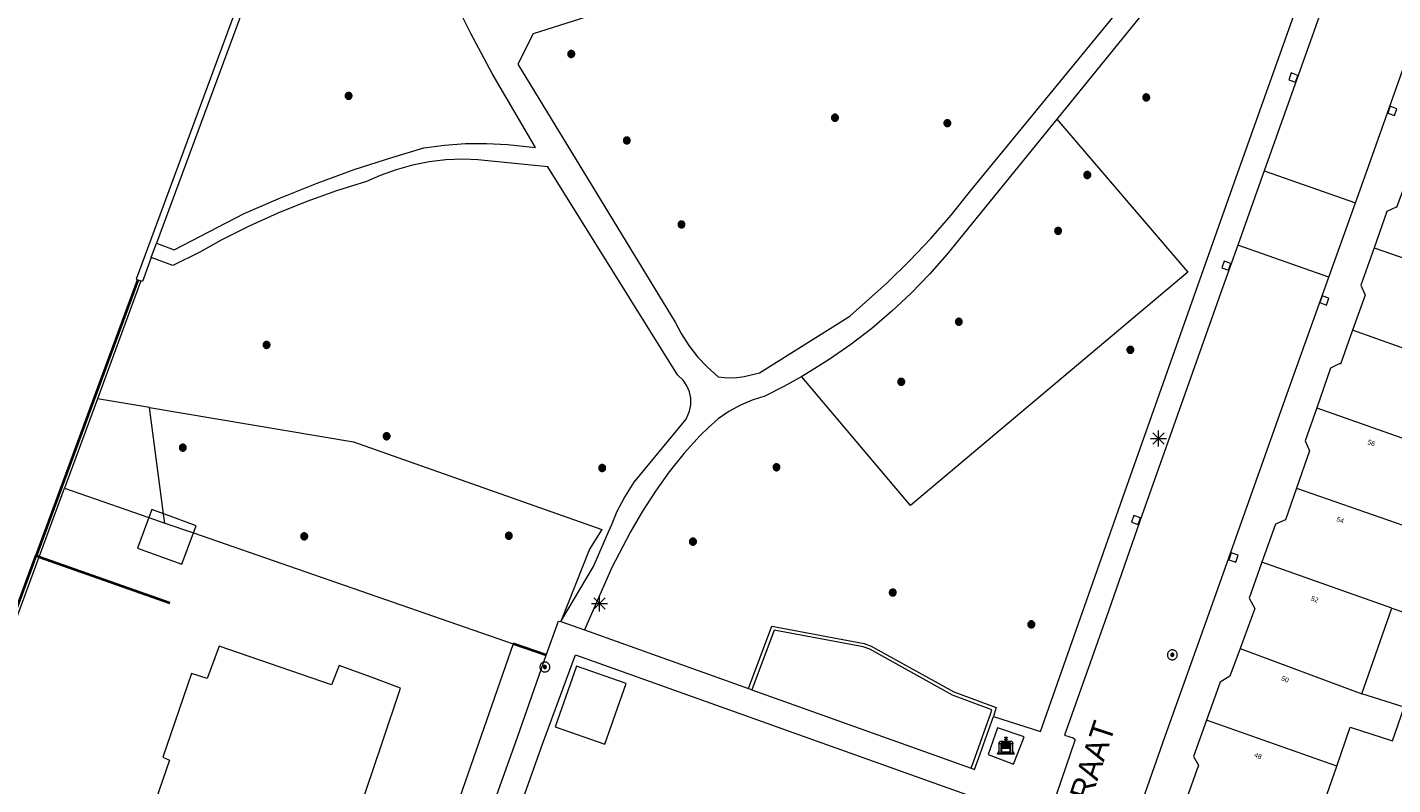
# Model space of a CAD drawing. Header units: metres. Extents: x 135779 to 137489, y 452643 to 455118.
# Tile 196 of 256: x 136529 to 136614, y 453588 to 453636. Entities that reach past the tile are written whole.
import ezdxf
from ezdxf.enums import TextEntityAlignment as Align

# ---------------------------------------------------------------- set-up
doc = ezdxf.new("R2010")
doc.units = ezdxf.units.M
doc.linetypes.add('DGN_Style_4', pattern=[89.853097, 44.898487, -22.449243, 0.056123, -22.449243])
for name, color, linetype, lineweight in [('KTop_BAK_Afval apart plaats', 96, 'Continuous', 13), ('KTop_BTD_Groenvoorziening', 62, 'Continuous', 13), ('KTop_BTD_Groenvoorziening_gras- en kruidachtigen', 62, 'Continuous', 13), ('KTop_NAR_Huisnummer tijdelijk (t)', 7, 'Continuous', 13), ('KTop_OBW_Overig Plus', 1, 'Continuous', 13), ('KTop_ORL_Weg_Straatnaam (t)', 7, 'Continuous', 13), ('KTop_OTD_Gesloten verharding', 15, 'Continuous', 13), ('KTop_PAL_Lichtmast', 40, 'Continuous', 13), ('KTop_PND_Grondvlaksituatie van BAG-pand [tachy]', 1, 'Continuous', 13), ('KTop_PND_Pandscheiding', 40, 'Continuous', 13), ('KTop_PUT_Inspectie- of rioolput', 15, 'Continuous', 13), ('KTop_PUT_Kolk', 15, 'Continuous', 13), ('KTop_SHD_Damwand (l)', 1, 'Continuous', 40), ('KTop_SHD_Hek (l)', 15, 'DGN_Style_4', 40), ('KTop_SHD_Kademuur', 16, 'Continuous', 13), ('KTop_SHD_Muur', 15, 'Continuous', 13), ('KTop_VGO_Boom', 92, 'Continuous', 13), ('KTop_WGD_Rijbaan_Lokale weg', 251, 'Continuous', 13), ('KTop_WGD_Rijbaan_Lokale weg_verkeersdrempel', 40, 'Continuous', 13), ('KTop_WGD_Voetpad', 251, 'Continuous', 13)]:
    doc.layers.add(name, color=color, linetype=linetype, lineweight=lineweight)
doc.styles.add('Style-ROVU', font='ROVU.shx')
doc.styles.add('Style-ROVUCURSIEF', font='ROVUCURSIEF.shx')

# ---------------------------------------------------------------- blocks, each defined once
blk = doc.blocks.new('BAK_Afval_apart_plaats')
at = {"layer": 'KTop_BAK_Afval apart plaats'}
for p, q in [((-0.43, 0.141), (-0.425, 0.168)), ((-0.43, 0.118), (-0.43, 0.141)), ((-0.29, 0.118), (-0.43, 0.118)), ((-0.43, 0.118), (-0.43, -0.457)), ((-0.29, 0.118), (-0.43, 0.118)), ((-0.425, 0.168), (-0.416, 0.193)), ((-0.416, 0.193), (-0.403, 0.215)), ((-0.403, 0.215), (-0.384, 0.24)), ((-0.384, 0.24), (-0.364, 0.258)), ((-0.364, 0.258), (-0.342, 0.272)), ((-0.342, 0.272), (0, 0.272)), ((-0.282, 0.167), (-0.29, 0.146)), ((-0.282, 0.167), (-0.29, 0.146)), ((-0.29, 0.146), (-0.29, 0.118)), ((-0.29, 0.146), (-0.29, 0.118)), ((-0.29, -0.429), (-0.29, 0.118)), ((-0.29, 0.118), (-0.29, -0.429)), ((-0.273, 0.186), (-0.282, 0.167)), ((-0.273, 0.186), (-0.282, 0.167)), ((-0.248, 0.217), (-0.273, 0.186)), ((-0.248, 0.217), (-0.273, 0.186)), ((0.248, 0.217), (-0.248, 0.217)), ((0.248, 0.217), (-0.248, 0.217)), ((-0.242, 0.081), (-0.242, 0.153)), ((-0.242, 0.153), (0.242, 0.153)), ((0.242, 0.081), (-0.242, 0.081)), ((-0.242, 0.034), (-0.242, 0.081)), ((-0.242, 0.081), (0.242, 0.081)), ((-0.242, -0.059), (-0.242, 0.034)), ((-0.242, 0.034), (0.242, 0.034)), ((0.242, 0.034), (-0.242, 0.034)), ((-0.073, 0.513), (-0.072, 0.515)), ((-0.073, 0.513), (-0.073, 0.49)), ((-0.072, 0.511), (-0.073, 0.513)), ((-0.072, 0.511), (-0.073, 0.513)), ((-0.073, 0.49), (-0.072, 0.488)), ((-0.073, 0.399), (-0.073, 0.376)), ((-0.072, 0.397), (-0.073, 0.399)), ((-0.073, 0.376), (-0.072, 0.374)), ((-0.072, 0.515), (-0.071, 0.516)), ((-0.07, 0.51), (-0.072, 0.511)), ((-0.07, 0.51), (-0.072, 0.511)), ((-0.072, 0.488), (-0.07, 0.486)), ((-0.07, 0.396), (-0.072, 0.397)), ((-0.072, 0.374), (-0.07, 0.373)), ((-0.071, 0.516), (-0.07, 0.517)), ((-0.07, 0.517), (-0.067, 0.519)), ((-0.069, 0.509), (-0.07, 0.51)), ((-0.069, 0.509), (-0.07, 0.51)), ((-0.07, 0.486), (-0.069, 0.485)), ((-0.069, 0.395), (-0.07, 0.396)), ((-0.07, 0.373), (-0.069, 0.371)), ((-0.066, 0.507), (-0.069, 0.509)), ((-0.066, 0.507), (-0.069, 0.509)), ((-0.069, 0.485), (-0.066, 0.484)), ((-0.066, 0.394), (-0.069, 0.395)), ((-0.069, 0.371), (-0.066, 0.37)), ((-0.067, 0.519), (-0.065, 0.52)), ((-0.063, 0.506), (-0.066, 0.507)), ((-0.063, 0.506), (-0.066, 0.507)), ((-0.066, 0.484), (-0.063, 0.483)), ((-0.063, 0.392), (-0.066, 0.394)), ((-0.066, 0.37), (-0.063, 0.369)), ((-0.065, 0.52), (-0.061, 0.521)), ((-0.059, 0.505), (-0.063, 0.506)), ((-0.059, 0.505), (-0.063, 0.506)), ((-0.063, 0.483), (-0.059, 0.482)), ((-0.059, 0.391), (-0.063, 0.392)), ((-0.063, 0.369), (-0.059, 0.368)), ((-0.061, 0.521), (-0.055, 0.523)), ((-0.054, 0.504), (-0.059, 0.505)), ((-0.054, 0.504), (-0.059, 0.505)), ((-0.059, 0.482), (-0.054, 0.481)), ((-0.054, 0.39), (-0.059, 0.391)), ((-0.059, 0.368), (-0.054, 0.367)), ((-0.055, 0.523), (-0.049, 0.524)), ((-0.048, 0.503), (-0.054, 0.504)), ((-0.048, 0.503), (-0.054, 0.504)), ((-0.054, 0.481), (-0.048, 0.48)), ((-0.048, 0.389), (-0.054, 0.39)), ((-0.054, 0.367), (-0.048, 0.366)), ((-0.049, 0.524), (-0.043, 0.525)), ((-0.043, 0.502), (-0.048, 0.503)), ((-0.043, 0.502), (-0.048, 0.503)), ((-0.048, 0.48), (-0.043, 0.479)), ((-0.043, 0.388), (-0.048, 0.389)), ((-0.048, 0.366), (-0.043, 0.365)), ((-0.043, 0.525), (-0.035, 0.526)), ((-0.036, 0.501), (-0.043, 0.502)), ((-0.036, 0.501), (-0.043, 0.502)), ((-0.043, 0.479), (-0.036, 0.478)), ((-0.036, 0.388), (-0.043, 0.388)), ((-0.043, 0.365), (-0.036, 0.364)), ((-0.03, 0.501), (-0.036, 0.501)), ((-0.03, 0.501), (-0.036, 0.501)), ((-0.036, 0.478), (-0.03, 0.478)), ((-0.03, 0.387), (-0.036, 0.388)), ((-0.036, 0.364), (-0.03, 0.364)), ((-0.035, 0.526), (-0.029, 0.527)), ((-0.021, 0.5), (-0.03, 0.501)), ((-0.021, 0.5), (-0.03, 0.501)), ((-0.03, 0.478), (-0.028, 0.478)), ((-0.021, 0.387), (-0.03, 0.387)), ((-0.03, 0.364), (-0.028, 0.364)), ((-0.029, 0.527), (-0.023, 0.527)), ((-0.028, 0.478), (-0.021, 0.477)), ((-0.028, 0.468), (-0.028, 0.478)), ((-0.028, 0.478), (-0.021, 0.477)), ((-0.028, 0.4), (-0.028, 0.468)), ((-0.028, 0.468), (-0.021, 0.468)), ((-0.021, 0.468), (-0.028, 0.468)), ((-0.021, 0.4), (-0.028, 0.4)), ((-0.028, 0.364), (-0.021, 0.363)), ((-0.028, 0.355), (-0.028, 0.364)), ((-0.028, 0.364), (-0.021, 0.363)), ((-0.028, 0.272), (-0.028, 0.355)), ((-0.028, 0.355), (-0.021, 0.354)), ((-0.021, 0.354), (-0.028, 0.355)), ((0.028, 0.272), (-0.028, 0.272)), ((-0.023, 0.527), (-0.013, 0.528)), ((-0.014, 0.5), (-0.021, 0.5)), ((-0.014, 0.5), (-0.021, 0.5)), ((-0.021, 0.477), (-0.014, 0.477)), ((-0.021, 0.477), (-0.014, 0.477)), ((-0.021, 0.468), (-0.014, 0.468)), ((-0.014, 0.468), (-0.021, 0.468)), ((-0.014, 0.399), (-0.021, 0.4)), ((-0.014, 0.386), (-0.021, 0.387)), ((-0.021, 0.363), (-0.014, 0.363)), ((-0.021, 0.363), (-0.014, 0.363)), ((-0.021, 0.354), (-0.014, 0.354)), ((-0.014, 0.354), (-0.021, 0.354)), ((0, 0.5), (-0.014, 0.5)), ((0, 0.5), (-0.014, 0.5)), ((-0.014, 0.477), (0, 0.477)), ((-0.014, 0.477), (0, 0.477)), ((-0.014, 0.468), (0, 0.468)), ((0, 0.468), (-0.014, 0.468)), ((0, 0.399), (-0.014, 0.399)), ((0, 0.386), (-0.014, 0.386)), ((-0.014, 0.363), (0, 0.363)), ((-0.014, 0.363), (0, 0.363)), ((-0.014, 0.354), (0, 0.354)), ((0, 0.354), (-0.014, 0.354)), ((-0.013, 0.528), (-0.005, 0.528)), ((-0.005, 0.528), (0, 0.528)), ((0, 0.528), (0.005, 0.528)), ((0, 0.5), (0, 0.477)), ((0, 0.477), (0, 0.5)), ((0, 0.477), (0, 0.5)), ((0, 0.5), (0.014, 0.5)), ((0.014, 0.5), (0, 0.5)), ((0.014, 0.477), (0, 0.477)), ((0, 0.477), (0.014, 0.477)), ((0.014, 0.468), (0, 0.468)), ((0, 0.468), (0, 0.399)), ((0, 0.468), (0, 0.399)), ((0.014, 0.468), (0, 0.468)), ((0, 0.399), (0.014, 0.399)), ((0, 0.363), (0, 0.386)), ((0, 0.363), (0, 0.386)), ((0, 0.386), (0.014, 0.386)), ((0.014, 0.363), (0, 0.363)), ((0, 0.363), (0.014, 0.363)), ((0, 0.354), (0.014, 0.354)), ((0, 0.272), (0, 0.354)), ((0, 0.354), (0, 0.272)), ((0.014, 0.354), (0, 0.354)), ((0, 0.272), (0.342, 0.272)), ((0.028, 0.272), (0, 0.272)), ((0, 0.272), (0.028, 0.272)), ((0.005, 0.528), (0.013, 0.528)), ((0.013, 0.528), (0.023, 0.527)), ((0.014, 0.5), (0.021, 0.5)), ((0.021, 0.5), (0.014, 0.5)), ((0.021, 0.477), (0.014, 0.477)), ((0.014, 0.477), (0.021, 0.477)), ((0.021, 0.468), (0.014, 0.468)), ((0.021, 0.468), (0.014, 0.468)), ((0.014, 0.399), (0.021, 0.4)), ((0.014, 0.386), (0.021, 0.387)), ((0.021, 0.363), (0.014, 0.363)), ((0.014, 0.363), (0.021, 0.363)), ((0.014, 0.354), (0.021, 0.354)), ((0.021, 0.354), (0.014, 0.354)), ((0.021, 0.5), (0.03, 0.501)), ((0.03, 0.501), (0.021, 0.5)), ((0.028, 0.478), (0.021, 0.477)), ((0.021, 0.477), (0.028, 0.478)), ((0.021, 0.468), (0.028, 0.468)), ((0.028, 0.468), (0.021, 0.468)), ((0.028, 0.468), (0.021, 0.468)), ((0.021, 0.4), (0.028, 0.4)), ((0.021, 0.387), (0.03, 0.387)), ((0.028, 0.364), (0.021, 0.363)), ((0.021, 0.363), (0.028, 0.364)), ((0.021, 0.354), (0.028, 0.355)), ((0.028, 0.355), (0.021, 0.354)), ((0.023, 0.527), (0.029, 0.527)), ((0.03, 0.478), (0.028, 0.478)), ((0.028, 0.478), (0.028, 0.468)), ((0.028, 0.4), (0.028, 0.468)), ((0.03, 0.364), (0.028, 0.364)), ((0.028, 0.364), (0.028, 0.355)), ((0.028, 0.355), (0.028, 0.272)), ((0.029, 0.527), (0.035, 0.526)), ((0.03, 0.501), (0.036, 0.501)), ((0.036, 0.501), (0.03, 0.501)), ((0.036, 0.478), (0.03, 0.478)), ((0.03, 0.387), (0.036, 0.388)), ((0.036, 0.364), (0.03, 0.364)), ((0.035, 0.526), (0.043, 0.525)), ((0.036, 0.501), (0.043, 0.502)), ((0.043, 0.502), (0.036, 0.501)), ((0.043, 0.479), (0.036, 0.478)), ((0.036, 0.388), (0.043, 0.388)), ((0.043, 0.365), (0.036, 0.364)), ((0.043, 0.525), (0.049, 0.524)), ((0.043, 0.502), (0.048, 0.503)), ((0.048, 0.503), (0.043, 0.502)), ((0.048, 0.48), (0.043, 0.479)), ((0.043, 0.388), (0.048, 0.389)), ((0.048, 0.366), (0.043, 0.365)), ((0.048, 0.503), (0.054, 0.504)), ((0.054, 0.504), (0.048, 0.503)), ((0.054, 0.481), (0.048, 0.48)), ((0.048, 0.389), (0.054, 0.39)), ((0.054, 0.367), (0.048, 0.366)), ((0.049, 0.524), (0.055, 0.523)), ((0.054, 0.504), (0.059, 0.505)), ((0.059, 0.505), (0.054, 0.504)), ((0.059, 0.482), (0.054, 0.481)), ((0.054, 0.39), (0.059, 0.391)), ((0.059, 0.368), (0.054, 0.367)), ((0.055, 0.523), (0.061, 0.521)), ((0.059, 0.505), (0.063, 0.506)), ((0.063, 0.506), (0.059, 0.505)), ((0.063, 0.483), (0.059, 0.482)), ((0.059, 0.391), (0.063, 0.392)), ((0.063, 0.369), (0.059, 0.368)), ((0.061, 0.521), (0.065, 0.52)), ((0.063, 0.506), (0.066, 0.507)), ((0.066, 0.507), (0.063, 0.506)), ((0.066, 0.484), (0.063, 0.483)), ((0.063, 0.392), (0.066, 0.394)), ((0.066, 0.37), (0.063, 0.369)), ((0.065, 0.52), (0.067, 0.519)), ((0.066, 0.507), (0.069, 0.509)), ((0.069, 0.509), (0.066, 0.507)), ((0.069, 0.485), (0.066, 0.484)), ((0.066, 0.394), (0.069, 0.395)), ((0.069, 0.371), (0.066, 0.37)), ((0.067, 0.519), (0.07, 0.517)), ((0.069, 0.509), (0.07, 0.51)), ((0.07, 0.51), (0.069, 0.509)), ((0.07, 0.486), (0.069, 0.485)), ((0.069, 0.395), (0.07, 0.396)), ((0.07, 0.373), (0.069, 0.371)), ((0.07, 0.517), (0.071, 0.516)), ((0.07, 0.51), (0.072, 0.511)), ((0.072, 0.511), (0.07, 0.51)), ((0.072, 0.488), (0.07, 0.486)), ((0.07, 0.396), (0.072, 0.397)), ((0.072, 0.374), (0.07, 0.373)), ((0.071, 0.516), (0.072, 0.515)), ((0.072, 0.515), (0.073, 0.513)), ((0.072, 0.511), (0.073, 0.513)), ((0.073, 0.513), (0.072, 0.511)), ((0.073, 0.49), (0.072, 0.488)), ((0.072, 0.397), (0.073, 0.399)), ((0.073, 0.376), (0.072, 0.374)), ((0.073, 0.513), (0.073, 0.49)), ((0.073, 0.399), (0.073, 0.376)), ((0.242, 0.153), (0.242, 0.081)), ((0.242, 0.081), (0.242, 0.034)), ((0.242, 0.034), (0.242, -0.059)), ((0.273, 0.186), (0.248, 0.217)), ((0.273, 0.186), (0.248, 0.217)), ((0.282, 0.167), (0.273, 0.186)), ((0.282, 0.167), (0.273, 0.186)), ((0.29, 0.146), (0.282, 0.167)), ((0.29, 0.146), (0.282, 0.167)), ((0.29, 0.118), (0.29, 0.146)), ((0.29, 0.118), (0.29, 0.146)), ((0.43, 0.118), (0.29, 0.118)), ((0.29, 0.118), (0.29, -0.429)), ((0.43, 0.118), (0.29, 0.118)), ((0.29, -0.429), (0.29, 0.118)), ((0.342, 0.272), (0.364, 0.258)), ((0.364, 0.258), (0.384, 0.24)), ((0.384, 0.24), (0.403, 0.215)), ((0.403, 0.215), (0.416, 0.193)), ((0.416, 0.193), (0.425, 0.168)), ((0.425, 0.168), (0.43, 0.141)), ((0.43, 0.141), (0.43, 0.118)), ((0.43, -0.457), (0.43, 0.118)), ((-0.528, -0.528), (-0.43, -0.332)), ((0.528, -0.528), (-0.528, -0.528)), ((-0.43, -0.332), (-0.43, -0.457)), ((-0.43, -0.457), (0.43, -0.457)), ((-0.43, -0.457), (0.43, -0.457)), ((0.29, -0.429), (-0.29, -0.429)), ((-0.29, -0.429), (0.29, -0.429)), ((0.242, -0.059), (-0.242, -0.059)), ((-0.242, -0.059), (-0.242, -0.092)), ((0.242, -0.059), (-0.242, -0.059)), ((-0.242, -0.092), (0.242, -0.092)), ((-0.242, -0.11), (-0.242, -0.092)), ((-0.242, -0.092), (0.242, -0.092)), ((0.242, -0.11), (-0.242, -0.11)), ((0.242, -0.11), (-0.242, -0.11)), ((-0.242, -0.147), (0.242, -0.147)), ((-0.242, -0.41), (-0.242, -0.147)), ((0.242, -0.41), (-0.242, -0.41)), ((0.242, -0.11), (0.242, -0.059)), ((0.242, -0.092), (0.242, -0.11)), ((0.242, -0.092), (0.242, -0.11)), ((0.242, -0.147), (0.242, -0.41)), ((0.43, -0.457), (0.43, -0.332)), ((0.43, -0.332), (0.528, -0.528))]:
    blk.add_line(p, q, dxfattribs=at)
at = {"layer": 'KTop_BAK_Afval apart plaats', "flags": 128}
blk.add_lwpolyline([(0.029, 0.413), (0.035, 0.412), (0.043, 0.411), (0.049, 0.41), (0.055, 0.409), (0.061, 0.407), (0.065, 0.406), (0.067, 0.405), (0.07, 0.403), (0.071, 0.402), (0.072, 0.401), (0.073, 0.399), (0.072, 0.397), (0.07, 0.396), (0.069, 0.395), (0.066, 0.394), (0.063, 0.392), (0.059, 0.391), (0.054, 0.39), (0.048, 0.389), (0.043, 0.388), (0.036, 0.388), (0.03, 0.387), (0.021, 0.387), (0.014, 0.386), (0, 0.386), (-0.014, 0.386), (-0.021, 0.387), (-0.03, 0.387), (-0.036, 0.388), (-0.043, 0.388), (-0.048, 0.389), (-0.054, 0.39), (-0.059, 0.391), (-0.063, 0.392), (-0.066, 0.394), (-0.069, 0.395), (-0.07, 0.396), (-0.072, 0.397), (-0.073, 0.399), (-0.072, 0.401), (-0.071, 0.402), (-0.07, 0.403), (-0.067, 0.405), (-0.065, 0.406), (-0.061, 0.407), (-0.055, 0.409), (-0.049, 0.41), (-0.043, 0.411), (-0.035, 0.412), (-0.029, 0.413), (-0.028, 0.413), (-0.028, 0.4), (-0.021, 0.4), (-0.014, 0.399), (0, 0.399), (0.014, 0.399), (0.021, 0.4), (0.028, 0.4), (0.028, 0.413), (0.029, 0.413), (0.028, 0.413)], dxfattribs=at)
at = {"layer": 'KTop_BAK_Afval apart plaats'}
for p in [(0, 0), (-0.43, -0.457)]:
    blk.add_point(p, dxfattribs=at)
blk = doc.blocks.new('PAL_Lichtmast')
at = {"layer": 'KTop_PAL_Lichtmast'}
for p, q in [((-0.354, -0.354), (0.354, 0.354)), ((0.354, -0.354), (-0.354, 0.354)), ((0, -0.5), (0, 0.5)), ((-0.5, 0), (0.5, 0))]:
    blk.add_line(p, q, dxfattribs=at)
blk = doc.blocks.new('PUT_Inspectie-_of_rioolput')
at = {"layer": 'KTop_PUT_Inspectie- of rioolput', "flags": 128}
for points in [[(0.31, 0), (0.308, 0.032), (0.303, 0.064), (0.294, 0.095), (0.283, 0.126), (0.268, 0.155), (0.25, 0.182), (0.23, 0.207), (0.207, 0.23), (0.182, 0.25), (0.154, 0.268), (0.126, 0.283), (0.095, 0.294), (0.064, 0.303), (0.032, 0.308), (0, 0.309), (-0.032, 0.308), (-0.064, 0.303), (-0.096, 0.294), (-0.126, 0.283), (-0.155, 0.268), (-0.182, 0.25), (-0.207, 0.23), (-0.23, 0.207), (-0.25, 0.182), (-0.268, 0.154), (-0.283, 0.126), (-0.294, 0.095), (-0.303, 0.064), (-0.308, 0.032), (-0.309, 0), (-0.308, -0.032), (-0.303, -0.064), (-0.294, -0.096), (-0.283, -0.126), (-0.268, -0.155), (-0.25, -0.182), (-0.23, -0.207), (-0.207, -0.23), (-0.182, -0.25), (-0.155, -0.268), (-0.126, -0.283), (-0.096, -0.294), (-0.064, -0.303), (-0.032, -0.308), (0, -0.309), (0.032, -0.308), (0.064, -0.303), (0.095, -0.294), (0.126, -0.283), (0.155, -0.268), (0.182, -0.25), (0.207, -0.23), (0.23, -0.207), (0.25, -0.182), (0.268, -0.155), (0.283, -0.126), (0.294, -0.096), (0.303, -0.064), (0.308, -0.032), (0.31, 0)], [(0.095, 0), (0.094, 0.009), (0.092, 0.019), (0.09, 0.029), (0.086, 0.038), (0.082, 0.047), (0.076, 0.055), (0.07, 0.063), (0.063, 0.07), (0.055, 0.076), (0.047, 0.082), (0.038, 0.086), (0.029, 0.09), (0.019, 0.092), (0.009, 0.094), (0, 0.094), (-0.01, 0.094), (-0.02, 0.092), (-0.029, 0.09), (-0.039, 0.086), (-0.048, 0.082), (-0.056, 0.076), (-0.064, 0.07), (-0.071, 0.063), (-0.077, 0.055), (-0.082, 0.047), (-0.087, 0.038), (-0.09, 0.029), (-0.093, 0.019), (-0.094, 0.009), (-0.095, 0), (-0.094, -0.01), (-0.093, -0.02), (-0.09, -0.029), (-0.087, -0.039), (-0.082, -0.048), (-0.077, -0.056), (-0.071, -0.064), (-0.064, -0.071), (-0.056, -0.077), (-0.047, -0.082), (-0.039, -0.087), (-0.029, -0.09), (-0.02, -0.093), (-0.01, -0.094), (0, -0.095), (0.009, -0.094), (0.019, -0.093), (0.029, -0.09), (0.038, -0.087), (0.047, -0.082), (0.055, -0.077), (0.063, -0.071), (0.07, -0.064), (0.076, -0.056), (0.082, -0.047), (0.086, -0.039), (0.09, -0.029), (0.092, -0.02), (0.094, -0.01), (0.095, 0)], [(0.035, 0), (0.034, 0.003), (0.034, 0.007), (0.033, 0.01), (0.031, 0.014), (0.03, 0.017), (0.028, 0.02), (0.026, 0.023), (0.023, 0.026), (0.02, 0.028), (0.017, 0.03), (0.014, 0.031), (0.01, 0.033), (0.007, 0.034), (0.003, 0.034), (0, 0.034), (-0.004, 0.034), (-0.007, 0.034), (-0.011, 0.033), (-0.014, 0.031), (-0.018, 0.03), (-0.021, 0.028), (-0.023, 0.026), (-0.026, 0.023), (-0.028, 0.02), (-0.03, 0.017), (-0.032, 0.014), (-0.033, 0.01), (-0.034, 0.007), (-0.035, 0.003), (-0.035, 0), (-0.035, -0.004), (-0.034, -0.007), (-0.033, -0.011), (-0.032, -0.014), (-0.03, -0.018), (-0.028, -0.021), (-0.026, -0.023), (-0.023, -0.026), (-0.021, -0.028), (-0.017, -0.03), (-0.014, -0.032), (-0.011, -0.033), (-0.007, -0.034), (-0.004, -0.035), (0, -0.035), (0.003, -0.035), (0.007, -0.034), (0.01, -0.033), (0.014, -0.032), (0.017, -0.03), (0.02, -0.028), (0.023, -0.026), (0.026, -0.023), (0.028, -0.021), (0.03, -0.017), (0.031, -0.014), (0.033, -0.011), (0.034, -0.007), (0.034, -0.004), (0.035, 0)], [(0.01, 0.02), (0.007, 0.02), (0.005, 0.021), (0.003, 0.022), (0.001, 0.022), (-0.001, 0.022), (-0.004, 0.022), (-0.006, 0.021), (-0.008, 0.02), (-0.01, 0.019), (-0.012, 0.018), (-0.014, 0.017), (-0.016, 0.015), (-0.017, 0.013), (-0.019, 0.012), (-0.02, 0.009), (-0.021, 0.007), (-0.022, 0.005), (-0.022, 0.003), (-0.022, 0.001), (-0.022, -0.001), (-0.022, -0.004), (-0.022, -0.006), (-0.021, -0.008), (-0.02, -0.01), (-0.019, -0.012), (-0.017, -0.014), (-0.016, -0.016), (-0.014, -0.017), (-0.012, -0.019), (-0.01, -0.02), (-0.008, -0.021), (-0.006, -0.022), (-0.003, -0.022), (-0.001, -0.022), (0.001, -0.022), (0.003, -0.022), (0.005, -0.022), (0.008, -0.021), (0.01, -0.02), (0.012, -0.019), (0.014, -0.017), (0.015, -0.016), (0.017, -0.014), (0.018, -0.012), (0.02, -0.01), (0.02, -0.008), (0.021, -0.006), (0.022, -0.003), (0.022, -0.001), (0.022, 0.001), (0.022, 0.003), (0.021, 0.005), (0.02, 0.008), (0.019, 0.01), (0.018, 0.012), (0.017, 0.014), (0.015, 0.015), (0.013, 0.017), (0.012, 0.018), (0.01, 0.02)]]:
    blk.add_lwpolyline(points, dxfattribs=at)
blk = doc.blocks.new('PUT_Kolk')
at = {"layer": 'KTop_PUT_Kolk', "flags": 128}
blk.add_lwpolyline([(0.225, -0.225), (0.225, 0.225), (-0.225, 0.225), (-0.225, -0.225), (0.225, -0.225)], dxfattribs=at)
blk = doc.blocks.new('VGO_Boom')
at = {"layer": 'KTop_VGO_Boom', "flags": 128}
for points in [[(0.215, 0), (0.214, 0.022), (0.21, 0.045), (0.204, 0.066), (0.196, 0.087), (0.186, 0.108), (0.174, 0.126), (0.16, 0.144), (0.144, 0.16), (0.126, 0.174), (0.107, 0.186), (0.087, 0.196), (0.066, 0.204), (0.045, 0.21), (0.022, 0.214), (-0.001, 0.215), (-0.023, 0.214), (-0.045, 0.21), (-0.067, 0.204), (-0.088, 0.196), (-0.108, 0.186), (-0.127, 0.174), (-0.144, 0.16), (-0.16, 0.144), (-0.174, 0.126), (-0.187, 0.107), (-0.197, 0.087), (-0.205, 0.066), (-0.211, 0.045), (-0.214, 0.022), (-0.215, -0.001), (-0.214, -0.023), (-0.211, -0.045), (-0.205, -0.067), (-0.197, -0.088), (-0.187, -0.108), (-0.174, -0.127), (-0.16, -0.144), (-0.144, -0.16), (-0.127, -0.174), (-0.108, -0.187), (-0.088, -0.197), (-0.067, -0.205), (-0.045, -0.211), (-0.023, -0.214), (0, -0.215), (0.022, -0.214), (0.045, -0.211), (0.066, -0.205), (0.087, -0.197), (0.108, -0.187), (0.126, -0.174), (0.144, -0.16), (0.16, -0.144), (0.174, -0.127), (0.186, -0.108), (0.196, -0.088), (0.204, -0.067), (0.21, -0.045), (0.214, -0.023), (0.215, -0.001)], [(0.155, 0), (0.154, 0.016), (0.152, 0.032), (0.147, 0.048), (0.142, 0.063), (0.134, 0.078), (0.125, 0.091), (0.115, 0.104), (0.104, 0.115), (0.091, 0.125), (0.077, 0.134), (0.063, 0.142), (0.048, 0.147), (0.032, 0.152), (0.016, 0.154), (-0.001, 0.155), (-0.017, 0.154), (-0.033, 0.152), (-0.048, 0.147), (-0.064, 0.142), (-0.078, 0.134), (-0.092, 0.125), (-0.104, 0.115), (-0.116, 0.104), (-0.126, 0.091), (-0.135, 0.077), (-0.142, 0.063), (-0.148, 0.048), (-0.152, 0.032), (-0.155, 0.016), (-0.155, -0.001), (-0.155, -0.017), (-0.152, -0.033), (-0.148, -0.048), (-0.142, -0.064), (-0.135, -0.078), (-0.126, -0.092), (-0.116, -0.104), (-0.104, -0.116), (-0.092, -0.126), (-0.078, -0.135), (-0.064, -0.142), (-0.048, -0.148), (-0.033, -0.152), (-0.017, -0.155), (0, -0.155), (0.016, -0.155), (0.032, -0.152), (0.048, -0.148), (0.063, -0.142), (0.078, -0.135), (0.091, -0.126), (0.104, -0.116), (0.115, -0.104), (0.125, -0.092), (0.134, -0.078), (0.142, -0.064), (0.147, -0.048), (0.152, -0.033), (0.154, -0.017), (0.155, -0.001)], [(0.095, 0), (0.094, 0.01), (0.093, 0.02), (0.09, 0.029), (0.087, 0.039), (0.082, 0.048), (0.077, 0.056), (0.071, 0.064), (0.064, 0.071), (0.056, 0.077), (0.047, 0.082), (0.039, 0.087), (0.029, 0.09), (0.02, 0.093), (0.01, 0.094), (-0.001, 0.095), (-0.01, 0.094), (-0.02, 0.093), (-0.03, 0.09), (-0.039, 0.087), (-0.048, 0.082), (-0.056, 0.077), (-0.064, 0.071), (-0.071, 0.064), (-0.077, 0.056), (-0.083, 0.047), (-0.087, 0.039), (-0.091, 0.029), (-0.093, 0.02), (-0.095, 0.01), (-0.095, -0.001), (-0.095, -0.01), (-0.093, -0.02), (-0.091, -0.03), (-0.087, -0.039), (-0.083, -0.048), (-0.077, -0.056), (-0.071, -0.064), (-0.064, -0.071), (-0.056, -0.077), (-0.048, -0.083), (-0.039, -0.087), (-0.03, -0.091), (-0.02, -0.093), (-0.01, -0.095), (0, -0.095), (0.01, -0.095), (0.02, -0.093), (0.029, -0.091), (0.039, -0.087), (0.048, -0.083), (0.056, -0.077), (0.064, -0.071), (0.071, -0.064), (0.077, -0.056), (0.082, -0.048), (0.087, -0.039), (0.09, -0.03), (0.093, -0.02), (0.094, -0.01), (0.095, -0.001)], [(0.035, 0), (0.035, 0.004), (0.034, 0.007), (0.033, 0.011), (0.032, 0.014), (0.03, 0.018), (0.028, 0.021), (0.026, 0.023), (0.023, 0.026), (0.021, 0.028), (0.017, 0.03), (0.014, 0.032), (0.011, 0.033), (0.007, 0.034), (0.004, 0.035), (-0.001, 0.035), (-0.004, 0.035), (-0.008, 0.034), (-0.011, 0.033), (-0.015, 0.032), (-0.018, 0.03), (-0.021, 0.028), (-0.024, 0.026), (-0.027, 0.023), (-0.029, 0.021), (-0.031, 0.017), (-0.032, 0.014), (-0.034, 0.011), (-0.035, 0.007), (-0.035, 0.004), (-0.035, -0.001), (-0.035, -0.004), (-0.035, -0.008), (-0.034, -0.011), (-0.032, -0.015), (-0.031, -0.018), (-0.029, -0.021), (-0.027, -0.024), (-0.024, -0.027), (-0.021, -0.029), (-0.018, -0.031), (-0.015, -0.032), (-0.011, -0.034), (-0.008, -0.035), (-0.004, -0.035), (0, -0.035), (0.004, -0.035), (0.007, -0.035), (0.011, -0.034), (0.014, -0.032), (0.018, -0.031), (0.021, -0.029), (0.023, -0.027), (0.026, -0.024), (0.028, -0.021), (0.03, -0.018), (0.032, -0.015), (0.033, -0.011), (0.034, -0.008), (0.035, -0.004), (0.035, 0)]]:
    blk.add_lwpolyline(points, dxfattribs=at)

msp = doc.modelspace()

# ---------------------------------------------------------------- linework, layer by layer
at = {"layer": 'KTop_BTD_Groenvoorziening', "flags": 128}
for points in [[(136536.922, 453611.97), (136536.922, 453611.973), (136533.692, 453612.515)], [(136536.922, 453611.97), (136549.62, 453609.84), (136565.07, 453604.38), (136564.3, 453603.16), (136562.507, 453598.659)], [(136537.813, 453605.35), (136536.922, 453611.97)], [(136531.642, 453606.94), (136536.887, 453605.123)], [(136536.887, 453605.123), (136537.89, 453604.776)], [(136537.89, 453604.776), (136537.813, 453605.35)], [(136537.89, 453604.776), (136539.662, 453604.162)], [(136539.662, 453604.162), (136552.575, 453599.691), (136555.558, 453598.658), (136559.544, 453597.268)], [(136559.544, 453597.268), (136551.761, 453574.844), (136553.638, 453574.198)], [(136561.601, 453596.551), (136559.544, 453597.268)]]:
    msp.add_lwpolyline(points, dxfattribs=at)
at = {"layer": 'KTop_BTD_Groenvoorziening_gras- en kruidachtigen', "flags": 128}
msp.add_lwpolyline([(136593.365, 453629.911), (136601.508, 453620.381), (136584.264, 453605.866), (136577.515, 453613.884), (136577.505, 453613.898)], dxfattribs=at)
at = {"layer": 'KTop_OBW_Overig Plus', "flags": 128}
for points in [[(136536.887, 453605.123), (136536.19, 453603.224), (136538.947, 453602.213), (136539.662, 453604.162)], [(136537.813, 453605.35), (136537.07, 453605.623), (136536.887, 453605.123)], [(136539.662, 453604.162), (136539.827, 453604.611), (136537.814, 453605.35), (136537.813, 453605.35)], [(136565.247, 453591.016), (136566.575, 453594.793), (136563.499, 453595.874), (136562.172, 453592.096), (136565.247, 453591.016)]]:
    msp.add_lwpolyline(points, dxfattribs=at)
at = {"layer": 'KTop_OTD_Gesloten verharding', "flags": 128}
for points in [[(136536.201, 453619.916), (136529.888, 453602.752)], [(136536.389, 453619.847), (136533.692, 453612.515)], [(136533.692, 453612.515), (136531.642, 453606.94)], [(136530.077, 453602.685), (136531.642, 453606.94)], [(136529.888, 453602.752), (136526.237, 453592.881), (136523.913, 453586.495), (136515.304, 453561.776)], [(136515.576, 453561.676), (136517.803, 453568.094), (136522.061, 453580.366), (136523.676, 453585.021), (136524.101, 453586.428), (136526.425, 453592.812), (136530.077, 453602.685)], [(136530.077, 453602.685), (136529.888, 453602.752)]]:
    msp.add_lwpolyline(points, dxfattribs=at)
at = {"layer": 'KTop_PND_Grondvlaksituatie van BAG-pand [tachy]', "flags": 128}
for points in [[(136615.282, 453626.539), (136614.5, 453624.402), (136614.47, 453624.427), (136613.901, 453624.154), (136613.098, 453621.903)], [(136613.098, 453621.903), (136612.271, 453619.586), (136612.54, 453618.958), (136611.762, 453616.768)], [(136611.762, 453616.768), (136611.017, 453614.672), (136610.967, 453614.706), (136610.399, 453614.413), (136609.543, 453611.955)], [(136609.543, 453611.955), (136608.823, 453609.885), (136609.087, 453609.277), (136608.272, 453606.955)], [(136608.272, 453606.955), (136607.58, 453604.985), (136606.966, 453604.707), (136606.127, 453602.354)], [(136614.214, 453599.488), (136616.682, 453598.623), (136618.364, 453603.424)], [(136606.127, 453602.354), (136605.333, 453600.11), (136605.674, 453599.464), (136604.762, 453596.975)], [(136612.345, 453594.156), (136614.214, 453599.488)], [(136536.2, 453584.307), (136544.643, 453581.377), (136544.783, 453581.749), (136547.874, 453580.67), (136551.404, 453591.112), (136552.554, 453594.515), (136550.95, 453595.1), (136548.732, 453595.91), (136548.25, 453594.712), (136541.264, 453597.115), (136540.527, 453595.097), (136539.546, 453595.408), (136537.76, 453590.221), (136538.179, 453590.017), (136536.2, 453584.307)], [(136604.762, 453596.975), (136604.129, 453595.246), (136603.529, 453594.887), (136602.677, 453592.515)], [(136610.776, 453589.655), (136611.617, 453592.069), (136614.24, 453591.237), (136614.969, 453593.326), (136612.345, 453594.156)], [(136602.677, 453592.515), (136601.865, 453590.256), (136602.179, 453589.71), (136601.403, 453587.552)], [(136609.078, 453584.784), (136610.776, 453589.655)]]:
    msp.add_lwpolyline(points, dxfattribs=at)
at = {"layer": 'KTop_PND_Pandscheiding', "flags": 128}
for points in [[(136613.098, 453621.903), (136621.112, 453619.128)], [(136619.335, 453614.09), (136611.762, 453616.768)], [(136609.543, 453611.955), (136617.58, 453609.094), (136617.639, 453609.262)], [(136608.272, 453606.955), (136615.896, 453604.289), (136618.364, 453603.424)], [(136614.214, 453599.488), (136606.127, 453602.354)], [(136604.762, 453596.975), (136612.345, 453594.156)], [(136610.776, 453589.655), (136602.677, 453592.515)]]:
    msp.add_lwpolyline(points, dxfattribs=at)
at = {"layer": 'KTop_SHD_Damwand (l)', "flags": 128}
for points in [[(136536.201, 453619.916), (136529.888, 453602.752)], [(136515.304, 453561.776), (136523.913, 453586.495), (136526.237, 453592.881), (136529.888, 453602.752)]]:
    msp.add_lwpolyline(points, dxfattribs=at)
at = {"layer": 'KTop_SHD_Hek (l)', "flags": 128}
for points in [[(136529.888, 453602.752), (136530.077, 453602.685)], [(136530.077, 453602.685), (136538.199, 453599.811)], [(136561.601, 453596.551), (136559.544, 453597.268)]]:
    msp.add_lwpolyline(points, dxfattribs=at)
at = {"layer": 'KTop_SHD_Kademuur', "flags": 128}
for points in [[(136576.373, 453728.349), (136570.46, 453712.77), (136551.181, 453660.743), (136536.11, 453619.95), (136536.201, 453619.916)], [(136544.468, 453641.404), (136544.311, 453640.979), (136537.369, 453622.19)], [(136537.037, 453621.29), (136537.369, 453622.19)], [(136537.037, 453621.29), (136536.49, 453619.81), (136536.389, 453619.847)], [(136536.201, 453619.916), (136536.389, 453619.847)]]:
    msp.add_lwpolyline(points, dxfattribs=at)
at = {"layer": 'KTop_SHD_Muur', "flags": 128}
for points in [[(136574.187, 453594.485), (136575.635, 453598.366), (136581.387, 453597.286), (136581.819, 453597.122), (136586.97, 453594.276), (136589.592, 453593.3), (136589.468, 453592.883), (136589.42, 453592.747)], [(136588.038, 453589.521), (136588.284, 453590.212), (136589.259, 453592.952), (136589.323, 453593.166), (136586.878, 453594.076), (136581.727, 453596.922), (136581.328, 453597.074), (136575.777, 453598.116), (136574.394, 453594.411)], [(136574.187, 453594.485), (136574.394, 453594.411)], [(136588.038, 453589.521), (136588.245, 453589.447), (136588.491, 453590.138), (136589.42, 453592.747)]]:
    msp.add_lwpolyline(points, dxfattribs=at)
at = {"layer": 'KTop_WGD_Rijbaan_Lokale weg', "flags": 128}
for points in [[(136630.095, 453691.862), (136628.62, 453687.931), (136624.114, 453676.395), (136621.5, 453669.486), (136620.017, 453665.466), (136617.639, 453658.791), (136616.443, 453655.436), (136614.154, 453648.893), (136609.363, 453635.36), (136606.267, 453626.688)], [(136611.938, 453624.692), (136612.539, 453626.373), (136621.437, 453651.485), (136623.269, 453656.711), (136623.638, 453657.763), (136627.843, 453669.269), (136634.405, 453686.441), (136635.658, 453689.696)], [(136606.267, 453626.688), (136611.938, 453624.692)], [(136604.62, 453622.075), (136603.672, 453619.42), (136598.525, 453604.887), (136596.574, 453599.3), (136593.842, 453591.571), (136594.38, 453591.416), (136594.482, 453591.339), (136594.482, 453591.25), (136592.786, 453586.276), (136592.671, 453586.212), (136592.556, 453586.225), (136592.022, 453586.387), (136590.986, 453583.426), (136587.977, 453575.011), (136585.19, 453567.42), (136584.613, 453565.763), (136583.05, 453561.28), (136583.84, 453561.06)], [(136610.289, 453620.08), (136604.62, 453622.075)], [(136589.16, 453559.49), (136590, 453559.27), (136591.364, 453563.722), (136591.7, 453564.82), (136594.729, 453575.104), (136595.913, 453579.23), (136596.553, 453581.273), (136597.232, 453583.304), (136600.11, 453591.513), (136603.057, 453599.747), (136607.799, 453613.117), (136610.289, 453620.08)]]:
    msp.add_lwpolyline(points, dxfattribs=at)
at = {"layer": 'KTop_WGD_Rijbaan_Lokale weg_verkeersdrempel', "flags": 128}
for points in [[(136606.267, 453626.688), (136604.62, 453622.075)], [(136610.289, 453620.08), (136611.938, 453624.692)]]:
    msp.add_lwpolyline(points, dxfattribs=at)
at = {"layer": 'KTop_WGD_Voetpad', "flags": 128}
for points in [[(136575.665, 453639.947), (136560.795, 453635.221), (136559.839, 453633.325), (136569.626, 453617.273), (136569.999, 453616.568), (136570.48, 453615.821), (136571.027, 453615.12), (136571.634, 453614.471), (136572.297, 453613.88), (136572.705, 453613.828), (136573.318, 453613.818), (136573.927, 453613.888), (136574.873, 453614.123), (136580.496, 453617.641), (136582.837, 453619.743), (136584.213, 453621.085), (136585.532, 453622.483), (136586.792, 453623.935), (136588.02, 453625.475), (136600.723, 453640.983)], [(136608.4, 453637.31), (136607.442, 453637.842), (136603.522, 453639.445), (136602.732, 453639.501), (136602.215, 453639.458), (136601.711, 453639.336), (136601.231, 453639.138), (136600.788, 453638.869), (136600.391, 453638.535), (136600.199, 453638.331), (136593.365, 453629.911)], [(136537.369, 453622.19), (136538.474, 453621.782), (136542.813, 453624.025), (136545.075, 453625.017), (136547.355, 453625.93), (136549.663, 453626.767), (136551.998, 453627.529), (136553.991, 453628.114), (136555.285, 453628.287), (136556.587, 453628.381), (136557.891, 453628.394), (136559.195, 453628.328), (136560.947, 453628.131), (136558.239, 453632.754), (136556.919, 453635.232), (136555.671, 453637.746), (136555.308, 453638.533)], [(136589.42, 453592.747), (136592.354, 453591.805), (136597.721, 453607.071), (136604.397, 453625.949), (136608.448, 453637.293), (136608.4, 453637.31)], [(136593.365, 453629.911), (136586.53, 453621.49), (136585.448, 453620.255), (136584.308, 453619.074), (136583.111, 453617.951), (136581.861, 453616.886), (136580.561, 453615.885), (136579.213, 453614.947), (136577.822, 453614.076), (136577.505, 453613.898)], [(136562.507, 453598.659), (136564.547, 453602.079), (136565.486, 453604.233), (136565.682, 453604.682), (136566.029, 453605.525), (136566.449, 453606.334), (136567.081, 453607.325), (136570.311, 453611.232), (136570.519, 453611.742), (136570.597, 453612.141), (136570.595, 453612.548), (136570.513, 453612.946), (136570.355, 453613.32), (136570.127, 453613.657), (136569.838, 453613.942), (136569.773, 453613.993), (136561.706, 453626.944), (136557.352, 453627.382), (136556.421, 453627.412), (136555.367, 453627.366), (136554.32, 453627.241), (136553.285, 453627.037), (136552.268, 453626.754), (136551.276, 453626.396), (136550.424, 453626.017), (136548.561, 453625.437), (136546.723, 453624.78), (136544.914, 453624.049), (136543.137, 453623.244), (136541.393, 453622.368), (136540.068, 453621.639), (136538.391, 453620.79), (136537.037, 453621.29)], [(136577.505, 453613.898), (136576.39, 453613.275), (136575.196, 453612.674), (136574.425, 453612.429), (136573.682, 453612.108), (136572.974, 453611.716), (136572.309, 453611.256), (136571.692, 453610.732), (136571.192, 453610.221), (136570.198, 453609.121), (136569.265, 453607.969), (136568.395, 453606.768), (136567.591, 453605.522), (136566.856, 453604.234), (136566.603, 453603.75), (136565.688, 453602.012), (136563.995, 453598.138)], [(136561.601, 453596.551), (136562.371, 453598.681), (136562.507, 453598.659)], [(136562.507, 453598.659), (136563.995, 453598.138)], [(136563.995, 453598.138), (136574.187, 453594.485)], [(136554.403, 453568.127), (136553.36, 453568.505), (136553.823, 453569.791), (136561.401, 453591.091), (136563.431, 453596.581), (136587.741, 453587.891), (136580.324, 453567.06), (136578.241, 453561.211)], [(136553.638, 453574.198), (136559.821, 453591.461), (136561.601, 453596.551)], [(136574.394, 453594.411), (136588.038, 453589.521)], [(136590.934, 453590.457), (136591.332, 453591.479), (136589.667, 453592.047), (136589.087, 453590.383), (136590.123, 453589.993), (136590.674, 453589.786), (136590.934, 453590.457)]]:
    msp.add_lwpolyline(points, dxfattribs=at)

# ---------------------------------------------------------------- block references
at = {"layer": 'KTop_BAK_Afval apart plaats'}
msp.add_blockref('BAK_Afval_apart_plaats', (136590.196, 453590.927), dxfattribs=at)
at = {"layer": 'KTop_PAL_Lichtmast'}
for p in [(136599.692, 453610.031), (136564.924, 453599.766)]:
    msp.add_blockref('PAL_Lichtmast', p, dxfattribs=at)
at = {"layer": 'KTop_PUT_Inspectie- of rioolput'}
for p, rotation in [((136600.553, 453596.578), 340.3073943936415), ((136561.523, 453595.822), 160.7249973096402)]:
    msp.add_blockref('PUT_Inspectie-_of_rioolput', p, dxfattribs=dict(at, rotation=rotation))
at = {"layer": 'KTop_PUT_Kolk'}
for p, rotation in [((136608.076, 453632.489), 340.352872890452), ((136614.238, 453630.42), 160.4891047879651), ((136603.911, 453620.792), 340.350277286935), ((136610.006, 453618.625), 160.3227222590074), ((136598.289, 453604.968), 340.7506192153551), ((136604.354, 453602.635), 160.4716944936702)]:
    msp.add_blockref('PUT_Kolk', p, dxfattribs=dict(at, rotation=rotation))
at = {"layer": 'KTop_VGO_Boom'}
for p in [(136563.165, 453633.96), (136549.317, 453631.354), (136598.93, 453631.257), (136579.569, 453629.995), (136586.559, 453629.656), (136566.621, 453628.58), (136595.263, 453626.432), (136570.021, 453623.354), (136593.447, 453622.956), (136587.273, 453617.301), (136544.216, 453615.859), (136597.941, 453615.552), (136583.693, 453613.566), (136551.682, 453610.177), (136539.004, 453609.468), (136565.09, 453608.201), (136575.932, 453608.249), (136546.557, 453603.951), (136559.281, 453603.989), (136570.735, 453603.621), (136583.163, 453600.454), (136591.781, 453598.474)]:
    msp.add_blockref('VGO_Boom', p, dxfattribs=at)

# ---------------------------------------------------------------- texts
at = {"layer": 'KTop_NAR_Huisnummer tijdelijk (t)', "style": 'Style-ROVUCURSIEF'}
for s, rotation, p in [('56', 340.1, (136612.717, 453609.846)), ('54', 340.6, (136610.78, 453605.042)), ('52', 340.1, (136609.189, 453600.111)), ('50', 340.1, (136607.352, 453595.135)), ('48', 340.1, (136605.663, 453590.376))]:
    msp.add_text(s, height=0.3, rotation=rotation, dxfattribs=at).set_placement(p, align=Align.MIDDLE_LEFT)
at = {"layer": 'KTop_ORL_Weg_Straatnaam (t)', "style": 'Style-ROVU'}
msp.add_text('VAARTSCHERIJNSTRAAT', height=1.4, rotation=71.74637, dxfattribs=at).set_placement((136589.826, 453570.319))

doc.saveas('drawing.dxf')
